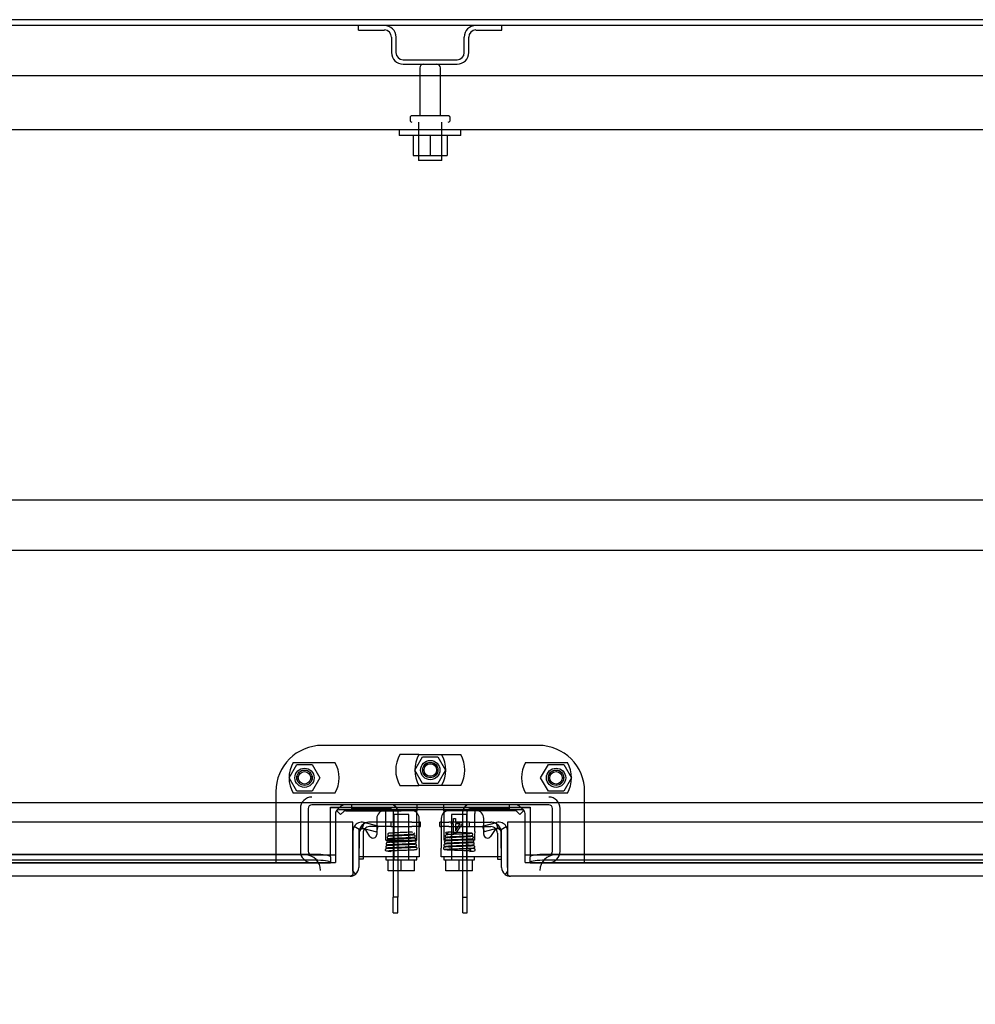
# Model space of a CAD drawing. Header units: inches. Extents: x 1 to 359, y -2 to 239.
# Tile 33 of 46: x 92 to 108, y 205 to 221. Entities that reach past the tile are written whole.
import ezdxf
from ezdxf.enums import TextEntityAlignment as Align
from ezdxf.lldxf.tags import DXFTag

# ---------------------------------------------------------------- set-up
doc = ezdxf.new("R2010")
doc.units = ezdxf.units.IN
doc.header["$MEASUREMENT"] = 0
for name, color, linetype in [('COM40153-2', 7, 'Continuous'), ('COM42667', 7, 'Continuous'), ('COM42780', 7, 'Continuous'), ('COM43132', 7, 'Continuous'), ('COM50780', 7, 'Continuous'), ('COM52167-9', 7, 'Continuous'), ('COM52168-9', 7, 'Continuous'), ('COM55738-22', 7, 'Continuous'), ('COM70098', 7, 'Continuous'), ('COM70110-1', 7, 'Continuous'), ('COM70217', 7, 'Continuous'), ('COM70220', 7, 'Continuous'), ('COM70739-1', 7, 'Continuous'), ('COM71188-1', 7, 'Continuous'), ('COM71190-1', 7, 'Continuous'), ('Default', 7, 'Continuous'), ('GSK86006', 7, 'Continuous'), ('NTS166105', 7, 'Continuous'), ('NTS86070', 7, 'Continuous'), ('SCC180005', 7, 'Continuous'), ('SCC19011', 7, 'Continuous'), ('SPR20265', 7, 'Continuous'), ('STD26089', 7, 'Continuous'), ('WAF25035', 7, 'Continuous'), ('WAF25059', 7, 'Continuous')]:
    doc.layers.add(name, color=color, linetype=linetype)
doc.styles.add('SEACAD_Times_New_Roman', font='times.ttf')
tags = doc.linetypes.add('HIDDEN2', pattern=[0.1875, 0.125, -0.0625]).pattern_tags.tags
tags[6:7] = [DXFTag(74, 4), DXFTag(75, 0), DXFTag(340, '0'), DXFTag(46, 0.0), DXFTag(50, 0.0), DXFTag(44, 0.0), DXFTag(45, 0.0)]
tags[4:5] = [DXFTag(74, 4), DXFTag(75, 0), DXFTag(340, '0'), DXFTag(46, 0.0), DXFTag(50, 0.0), DXFTag(44, 0.0), DXFTag(45, 0.0)]
doc.dimstyles.new('HAMMOND_(STH_-_300x200)', dxfattribs={"dimtxt": 1.5, "dimasz": 1.875, "dimexe": 0.75, "dimexo": 0.75, "dimgap": 0.375, "dimtad": 0, "dimtih": 1, "dimtoh": 1, "dimzin": 0, "dimdsep": 46, "dimtxsty": 'SEACAD_Times_New_Roman', "dimblk1": '_SE_FILLED', "dimblk2": '_SE_FILLED', "dimsah": 1, "dimcen": 0.75, "dimadec": 0, "dimazin": 0, "dimtfac": 0.8, "dimtofl": 0, "dimtmove": 0, "dimatfit": 3, "dimfxl": 0, "dimtolj": 1, "dimtzin": 0, "dimarcsym": 0})

# ---------------------------------------------------------------- blocks, each defined once
blk = doc.blocks.new('SE')
at = {"layer": 'COM40153-2', "color": 7, "linetype": 'Continuous'}
for p, q in [((98.166, 207.975), (98.05, 207.975)), ((98.875, 207.975), (98.852, 207.975)), ((98.852, 207.905), (98.875, 207.905)), ((98.875, 207.905), (98.875, 207.975)), ((99.188, 207.905), (99.188, 207.975)), ((99.211, 207.975), (99.188, 207.975)), ((99.188, 207.905), (99.211, 207.905)), ((99.898, 207.975), (100.013, 207.975)), ((97.945, 207.375), (97.875, 207.375)), ((97.945, 207.412), (97.945, 207.375)), ((100.118, 207.412), (100.118, 207.375)), ((100.118, 207.375), (100.188, 207.375))]:
    blk.add_line(p, q, dxfattribs=at)
at = {"layer": 'COM40153-2', "color": 7, "linetype": 'HIDDEN2'}
for p, q in [((98.398, 207.905), (98.05, 207.905)), ((98.398, 207.975), (98.166, 207.975)), ((98.398, 207.905), (98.398, 207.975)), ((98.732, 207.975), (98.398, 207.975)), ((98.398, 207.905), (98.732, 207.905)), ((98.732, 207.975), (98.846, 207.975)), ((98.846, 207.905), (98.732, 207.905)), ((98.852, 207.975), (98.846, 207.975)), ((98.846, 207.905), (98.852, 207.905)), ((99.217, 207.975), (99.211, 207.975)), ((99.211, 207.905), (99.217, 207.905)), ((99.217, 207.975), (99.33, 207.975)), ((99.33, 207.905), (99.217, 207.905)), ((99.665, 207.975), (99.33, 207.975)), ((99.33, 207.905), (99.665, 207.905)), ((99.665, 207.975), (99.898, 207.975)), ((99.665, 207.905), (99.665, 207.975)), ((99.665, 207.905), (100.013, 207.905)), ((97.945, 207.8), (97.945, 207.412)), ((100.118, 207.8), (100.118, 207.412))]:
    blk.add_line(p, q, dxfattribs=at)
at = {"layer": 'COM40153-2', "color": 7, "linetype": 'Continuous'}
for centre, radius, start, end in [((98.05, 207.8), 0.175, 159.2722, 180), ((98.05, 207.8), 0.105, 138.9384, 142.1709), ((98.05, 207.8), 0.175, 90, 111.2486), ((100.013, 207.8), 0.175, 68.7514, 90), ((100.013, 207.8), 0.105, 37.7103, 41.0616), ((100.013, 207.8), 0.175, 0, 20.2945)]:
    blk.add_arc(centre, radius, start, end, dxfattribs=at)
at = {"layer": 'COM40153-2', "color": 7, "linetype": 'HIDDEN2'}
for centre, radius, start, end in [((98.05, 207.8), 0.175, 111.2486, 159.2722), ((98.05, 207.8), 0.105, 142.1709, 180), ((98.05, 207.8), 0.105, 90, 138.9384), ((100.013, 207.8), 0.105, 41.0616, 90), ((100.013, 207.8), 0.175, 20.2945, 68.7514), ((100.013, 207.8), 0.105, 0, 37.7103)]:
    blk.add_arc(centre, radius, start, end, dxfattribs=at)
at = {"layer": 'COM42667', "color": 7, "linetype": 'Continuous'}
for p, q in [((98.166, 208.037), (98.166, 207.915)), ((98.852, 207.555), (98.852, 208.037)), ((99.211, 208.037), (99.211, 207.555)), ((99.408, 208.037), (99.439, 208.037)), ((99.408, 207.977), (99.408, 208.037)), ((99.439, 208.037), (99.439, 207.977)), ((99.898, 207.916), (99.898, 208.037)), ((98.055, 207.745), (97.992, 207.843)), ((98.166, 207.84), (98.166, 207.778)), ((99.375, 207.949), (99.375, 207.977)), ((99.375, 207.977), (99.408, 207.977)), ((99.408, 207.949), (99.375, 207.949)), ((99.408, 207.787), (99.408, 207.949)), ((99.548, 207.949), (99.433, 207.787)), ((99.439, 207.977), (99.548, 207.977)), ((99.439, 207.837), (99.518, 207.949)), ((99.518, 207.949), (99.439, 207.949)), ((99.439, 207.949), (99.439, 207.837)), ((99.548, 207.977), (99.548, 207.949)), ((99.898, 207.778), (99.898, 207.839)), ((100.071, 207.843), (100.008, 207.745)), ((97.882, 207.81), (97.882, 207.555)), ((99.433, 207.787), (99.408, 207.787)), ((100.181, 207.555), (100.181, 207.81)), ((97.882, 207.412), (97.882, 207.555)), ((98.852, 207.555), (98.852, 207.412)), ((99.211, 207.412), (99.211, 207.555)), ((100.181, 207.555), (100.181, 207.412)), ((98.852, 207.412), (97.882, 207.412)), ((100.181, 207.412), (99.211, 207.412))]:
    blk.add_line(p, q, dxfattribs=at)
at = {"layer": 'COM42667', "color": 7, "linetype": 'HIDDEN2'}
for p, q in [((98.166, 207.915), (98.166, 207.84)), ((99.898, 207.839), (99.898, 207.916))]:
    blk.add_line(p, q, dxfattribs=at)
at = {"layer": 'COM42667', "color": 7, "linetype": 'Continuous'}
for centre, radius, start, end in [((98.291, 208.037), 0.125, 90, 180), ((98.727, 208.037), 0.125, 0, 90), ((99.336, 208.037), 0.125, 90, 180), ((99.773, 208.037), 0.125, 0, 90), ((97.942, 207.81), 0.06, 32.8455, 180), ((100.121, 207.81), 0.06, 0, 147.1545), ((98.106, 207.778), 0.06, 212.8455, 0), ((99.958, 207.778), 0.06, 180, 327.1545)]:
    blk.add_arc(centre, radius, start, end, dxfattribs=at)
at = {"layer": 'COM42780', "color": 7, "linetype": 'HIDDEN2'}
for p, q in [((97.513, 208.165), (97.563, 208.215)), ((97.513, 208.165), (97.515, 208.163)), ((98.813, 208.257), (98.813, 208.177)), ((99.25, 208.177), (99.25, 208.257)), ((100.55, 208.165), (100.5, 208.215)), ((100.55, 208.165), (100.548, 208.163)), ((98.813, 208.115), (98.813, 208.128)), ((98.813, 207.826), (98.813, 208.115)), ((99.25, 208.128), (99.25, 208.115)), ((99.25, 208.115), (99.25, 207.826)), ((98.313, 207.772), (98.313, 207.826)), ((98.313, 207.685), (98.313, 207.772)), ((98.313, 207.685), (98.813, 207.685)), ((98.813, 207.685), (98.813, 207.826)), ((99.25, 207.826), (99.25, 207.685)), ((99.75, 207.685), (99.25, 207.685)), ((99.751, 207.826), (99.75, 207.772)), ((99.75, 207.772), (99.75, 207.685))]:
    blk.add_line(p, q, dxfattribs=at)
at = {"layer": 'COM42780', "color": 7, "linetype": 'Continuous'}
for p, q in [((97.515, 208.163), (97.58, 208.098)), ((97.665, 208.162), (98.563, 208.162)), ((98.813, 208.162), (98.563, 208.162)), ((98.813, 208.177), (98.813, 208.162)), ((98.813, 208.128), (98.813, 208.162)), ((99.25, 208.162), (99.25, 208.177)), ((99.25, 208.162), (99.25, 208.128)), ((99.5, 208.162), (99.25, 208.162)), ((100.399, 208.162), (99.5, 208.162)), ((100.548, 208.163), (100.483, 208.098)), ((97.58, 208.098), (97.631, 208.148)), ((100.483, 208.098), (100.433, 208.148))]:
    blk.add_line(p, q, dxfattribs=at)
at = {"layer": 'COM42780', "color": 7, "linetype": 'HIDDEN2'}
for centre, start, end in [((97.665, 208.114), 90, 135), ((100.399, 208.114), 45, 90)]:
    blk.add_arc(centre, 0.143, start, end, dxfattribs=at)
at = {"layer": 'COM42780', "color": 7, "linetype": 'Continuous'}
for centre, start, end in [((97.665, 208.114), 90, 135), ((100.399, 208.114), 45, 90)]:
    blk.add_arc(centre, 0.048, start, end, dxfattribs=at)
at = {"layer": 'COM42780', "color": 7, "linetype": 'HIDDEN2'}
for centre, start_param, end_param in [((98.063, 207.157), -1.524085, -1.503851), ((100, 207.157), 1.503851, 1.524085)]:
    blk.add_ellipse(centre, major_axis=(0, 14.322), ratio=0.017455, start_param=start_param, end_param=end_param, dxfattribs=at)
for points, knots in [([(98.312, 208.115), (98.312, 208.121), (98.312, 208.128), (98.312, 208.139), (98.311, 208.144), (98.31, 208.153), (98.31, 208.157), (98.307, 208.161), (98.306, 208.162), (98.304, 208.162)], [0, 0, 0, 0, 0.25, 0.25, 0.5, 0.5, 0.75, 0.75, 1, 1, 1, 1]), ([(99.759, 208.162), (99.757, 208.162), (99.756, 208.161), (99.754, 208.158), (99.754, 208.156), (99.753, 208.153), (99.753, 208.151), (99.752, 208.144), (99.751, 208.139), (99.751, 208.128), (99.751, 208.121), (99.751, 208.115)], [0, 0, 0, 0, 0.25, 0.25, 0.375, 0.375, 0.5, 0.5, 0.75, 0.75, 1, 1, 1, 1])]:
    blk.add_open_spline(points, degree=3, knots=knots, dxfattribs=at)
at = {"layer": 'COM43132', "color": 7, "linetype": 'HIDDEN2'}
for p, q in [((120.905, 220.068), (77.155, 220.068)), ((120.845, 219.193), (77.215, 219.193))]:
    blk.add_line(p, q, dxfattribs=at)
at = {"layer": 'COM50780', "color": 7, "linetype": 'HIDDEN2'}
for p, q in [((97.755, 208.257), (97.755, 208.185)), ((98.397, 208.185), (97.755, 208.185)), ((98.433, 208.149), (98.433, 207.186)), ((98.505, 208.149), (98.505, 207.186)), ((99.559, 207.186), (99.559, 208.149)), ((99.631, 207.186), (99.631, 208.149)), ((100.309, 208.185), (99.667, 208.185)), ((100.309, 208.257), (100.309, 208.185))]:
    blk.add_line(p, q, dxfattribs=at)
at = {"layer": 'COM50780', "color": 7, "linetype": 'Continuous'}
for p, q in [((98.433, 207.186), (98.433, 206.761)), ((98.505, 207.186), (98.505, 206.761)), ((99.559, 206.761), (99.559, 207.186)), ((99.631, 206.761), (99.631, 207.186)), ((98.433, 206.507), (98.433, 206.761)), ((98.505, 206.761), (98.433, 206.761)), ((98.505, 206.507), (98.505, 206.761)), ((99.559, 206.761), (99.631, 206.761)), ((99.559, 206.507), (99.559, 206.761)), ((99.631, 206.507), (99.631, 206.761)), ((98.433, 206.507), (98.505, 206.507)), ((99.559, 206.507), (99.631, 206.507))]:
    blk.add_line(p, q, dxfattribs=at)
at = {"layer": 'COM50780', "color": 7, "linetype": 'HIDDEN2'}
for centre, radius, start, end in [((98.397, 208.149), 0.108, 0, 90), ((98.397, 208.149), 0.036, 0, 90), ((99.667, 208.149), 0.108, 90, 180), ((99.667, 208.149), 0.036, 90, 180)]:
    blk.add_arc(centre, radius, start, end, dxfattribs=at)
at = {"layer": 'COM52167-9', "color": 7, "linetype": 'Continuous'}
for p, q in [((99.878, 207.91), (100.103, 207.971)), ((99.878, 207.91), (99.903, 207.819)), ((100.127, 207.879), (99.903, 207.819)), ((100.127, 207.879), (100.103, 207.971)), ((100.181, 207.857), (100.262, 207.906)), ((100.188, 207.243), (100.188, 207.832)), ((122.093, 207.975), (100.283, 207.975)), ((100.283, 207.975), (100.283, 207.243)), ((100.283, 207.243), (100.283, 207.832)), ((100.283, 207.243), (100.283, 207.243)), ((100.283, 207.243), (100.283, 207.181)), ((100.283, 207.243), (100.283, 207.13)), ((100.283, 207.181), (100.244, 207.13)), ((100.33, 207.1), (100.33, 207.1)), ((100.33, 207.1), (100.33, 207.1)), ((100.331, 207.1), (100.33, 207.1)), ((122.045, 207.1), (100.331, 207.1))]:
    blk.add_line(p, q, dxfattribs=at)
for centre, radius, start, end in [((100.14, 207.832), 0.143, 30.9129, 105), ((100.14, 207.832), 0.048, 30.9129, 105), ((100.14, 207.832), 0.048, 0, 30.9129), ((100.14, 207.832), 0.143, 0, 30.9129), ((100.331, 207.243), 0.143, 180, 232.4964), ((100.331, 207.243), 0.143, 232.4964, 269.8439), ((100.331, 207.243), 0.143, 269.9238, 270)]:
    blk.add_arc(centre, radius, start, end, dxfattribs=at)
blk.add_open_spline([(100.283, 207.13), (100.291, 207.12), (100.299, 207.113), (100.311, 207.105), (100.315, 207.104), (100.322, 207.101), (100.326, 207.1), (100.33, 207.1)], degree=3, knots=[0, 0, 0, 0, 0.5, 0.5, 0.75, 0.75, 1, 1, 1, 1], dxfattribs=at)
at = {"layer": 'COM52168-9', "color": 7, "linetype": 'Continuous'}
for p, q in [((97.78, 207.975), (75.97, 207.975)), ((97.78, 207.243), (97.78, 207.975)), ((97.78, 207.832), (97.78, 207.243)), ((97.882, 207.857), (97.8, 207.906)), ((97.875, 207.832), (97.875, 207.243)), ((97.936, 207.879), (97.96, 207.971)), ((97.936, 207.879), (98.16, 207.819)), ((98.184, 207.91), (97.96, 207.971)), ((98.184, 207.91), (98.16, 207.819)), ((97.78, 207.243), (97.78, 207.243)), ((97.78, 207.181), (97.78, 207.243)), ((97.78, 207.243), (97.78, 207.13)), ((97.732, 207.1), (76.018, 207.1)), ((97.732, 207.1), (97.733, 207.1)), ((97.732, 207.1), (97.732, 207.1)), ((97.78, 207.181), (97.819, 207.13))]:
    blk.add_line(p, q, dxfattribs=at)
for centre, radius, start, end in [((97.923, 207.832), 0.143, 149.0871, 180), ((97.923, 207.832), 0.143, 75, 149.0871), ((97.923, 207.832), 0.048, 149.0871, 180), ((97.923, 207.832), 0.048, 75, 149.0871), ((97.732, 207.243), 0.143, 307.5036, 0), ((97.732, 207.243), 0.143, 270, 270.0762), ((97.732, 207.243), 0.143, 270.1561, 307.5036)]:
    blk.add_arc(centre, radius, start, end, dxfattribs=at)
blk.add_open_spline([(97.78, 207.13), (97.772, 207.12), (97.764, 207.113), (97.752, 207.105), (97.748, 207.104), (97.74, 207.101), (97.736, 207.1), (97.732, 207.1)], degree=3, knots=[0, 0, 0, 0, 0.5, 0.5, 0.75, 0.75, 1, 1, 1, 1], dxfattribs=at)
at = {"layer": 'COM55738-22', "color": 7, "linetype": 'HIDDEN2'}
for p, q in [((97.867, 220.808), (97.867, 220.88)), ((97.867, 220.808), (98.289, 220.808)), ((99.77, 220.808), (100.192, 220.808)), ((100.192, 220.808), (100.192, 220.88)), ((98.404, 220.693), (98.404, 220.443)), ((98.476, 220.693), (98.476, 220.443)), ((99.582, 220.443), (99.582, 220.693)), ((99.654, 220.443), (99.654, 220.693)), ((98.592, 220.327), (99.467, 220.327)), ((98.592, 220.255), (99.467, 220.255))]:
    blk.add_line(p, q, dxfattribs=at)
for centre, radius, start, end in [((98.289, 220.693), 0.188, 0, 90), ((98.289, 220.693), 0.116, 0, 90), ((99.77, 220.693), 0.188, 90, 180), ((99.77, 220.693), 0.116, 90, 180), ((98.592, 220.443), 0.187, 180, 270), ((98.592, 220.443), 0.116, 180, 270), ((99.467, 220.443), 0.116, 270, 0), ((99.467, 220.443), 0.188, 270, 0)]:
    blk.add_arc(centre, radius, start, end, dxfattribs=at)
at = {"layer": 'COM70098', "color": 7, "linetype": 'HIDDEN2'}
for p, q in [((100.782, 209.219), (97.282, 209.219)), ((96.532, 208.469), (96.532, 207.32)), ((101.532, 207.32), (101.532, 208.469)), ((97.495, 207.975), (97.495, 207.32)), ((100.569, 207.32), (100.569, 207.975)), ((96.532, 207.32), (97.495, 207.32)), ((100.569, 207.32), (101.532, 207.32))]:
    blk.add_line(p, q, dxfattribs=at)
at = {"layer": 'COM70098', "color": 7, "linetype": 'Continuous'}
for p, q in [((100.509, 208.177), (97.555, 208.177)), ((97.495, 208.117), (97.495, 207.975)), ((100.569, 207.975), (100.569, 208.117))]:
    blk.add_line(p, q, dxfattribs=at)
at = {"layer": 'COM70098', "color": 7, "linetype": 'HIDDEN2'}
for centre in [(99.032, 208.82), (96.995, 208.695), (101.069, 208.695)]:
    blk.add_circle(centre, 0.156, dxfattribs=at)
for centre, start, end in [((97.282, 208.469), 90, 180), ((100.782, 208.469), 0, 90)]:
    blk.add_arc(centre, 0.75, start, end, dxfattribs=at)
at = {"layer": 'COM70098', "color": 7, "linetype": 'Continuous'}
for centre, start, end in [((97.555, 208.117), 90, 180), ((100.509, 208.117), 0, 90)]:
    blk.add_arc(centre, 0.06, start, end, dxfattribs=at)
at = {"layer": 'COM70110-1', "color": 7, "linetype": 'Continuous'}
for p, q in [((122.968, 220.88), (75.095, 220.88)), ((122.968, 208.287), (75.095, 208.287)), ((97.415, 207.975), (97.415, 208.219)), ((97.415, 208.219), (100.649, 208.219)), ((100.649, 208.219), (100.649, 207.975))]:
    blk.add_line(p, q, dxfattribs=at)
at = {"layer": 'COM70110-1', "color": 7, "linetype": 'HIDDEN2'}
for p, q in [((97.415, 207.461), (97.415, 207.975)), ((100.649, 207.975), (100.649, 207.461)), ((97.165, 207.454), (76.625, 207.454)), ((97.165, 207.361), (76.625, 207.361)), ((97.414, 207.414), (97.414, 207.414)), ((97.415, 207.414), (97.415, 207.461)), ((97.415, 207.414), (97.415, 207.318)), ((100.649, 207.461), (100.649, 207.414)), ((100.649, 207.318), (100.649, 207.414)), ((100.649, 207.414), (100.649, 207.414)), ((121.438, 207.454), (100.899, 207.454)), ((121.438, 207.361), (100.899, 207.361)), ((76.375, 207.318), (97.415, 207.318)), ((97.415, 207.318), (97.414, 207.32)), ((97.415, 207.318), (97.415, 207.318)), ((100.649, 207.32), (100.649, 207.318)), ((100.649, 207.318), (100.649, 207.318)), ((100.649, 207.318), (121.688, 207.318))]:
    blk.add_line(p, q, dxfattribs=at)
for centre, major_axis, start_param, end_param in [((97.165, 207.411), (0.25, 0), 0.070105, 1.570796), ((97.165, 207.317), (0.25, 0), 0.070105, 1.570796), ((100.899, 207.411), (-0.25, 0), 4.712389, 6.21308), ((100.899, 207.317), (0.25, 0), 1.570796, 3.071487)]:
    blk.add_ellipse(centre, major_axis=major_axis, ratio=0.173648, start_param=start_param, end_param=end_param, dxfattribs=at)
at = {"layer": 'COM70217', "color": 7, "linetype": 'HIDDEN2'}
for p, q in [((79.156, 213.195), (118.906, 213.195)), ((79.156, 212.382), (118.906, 212.382))]:
    blk.add_line(p, q, dxfattribs=at)
at = {"layer": 'COM70220', "color": 7, "linetype": 'HIDDEN2'}
for p, q in [((96.755, 207.445), (76.577, 207.445)), ((97.005, 207.445), (96.755, 207.445)), ((101.308, 207.445), (101.058, 207.445)), ((121.486, 207.445), (101.308, 207.445))]:
    blk.add_line(p, q, dxfattribs=at)
for centre, start, end in [((97.005, 207.195), 0, 90), ((101.058, 207.195), 90, 180)]:
    blk.add_arc(centre, 0.25, start, end, dxfattribs=at)
at = {"layer": 'COM70739-1', "color": 7, "linetype": 'HIDDEN2'}
for p, q in [((96.928, 208.197), (96.928, 207.505)), ((97.053, 208.197), (97.053, 207.505)), ((100.951, 208.257), (97.113, 208.257)), ((101.011, 207.505), (101.011, 208.197)), ((101.136, 207.505), (101.136, 208.197)), ((97.113, 207.445), (97.495, 207.445)), ((100.569, 207.445), (100.951, 207.445))]:
    blk.add_line(p, q, dxfattribs=at)
for centre, radius, start, end in [((97.113, 208.197), 0.185, 90, 180), ((100.951, 208.197), 0.185, 0, 90), ((97.113, 208.197), 0.06, 90, 180), ((100.951, 208.197), 0.06, 0, 90), ((97.113, 207.505), 0.185, 180, 270), ((97.113, 207.505), 0.06, 180, 270), ((100.951, 207.505), 0.06, 270, 0), ((100.951, 207.505), 0.185, 270, 0)]:
    blk.add_arc(centre, radius, start, end, dxfattribs=at)
at = {"layer": 'COM71188-1', "color": 7, "linetype": 'Continuous'}
blk.add_line((122.92, 220.975), (75.143, 220.975), dxfattribs=at)
at = {"layer": 'COM71190-1', "color": 7, "linetype": 'HIDDEN2'}
for p, q in [((97.415, 208.212), (100.649, 208.212)), ((76.375, 207.32), (96.532, 207.32)), ((101.532, 207.32), (121.688, 207.32))]:
    blk.add_line(p, q, dxfattribs=at)
at = {"layer": 'GSK86006', "color": 7, "linetype": 'HIDDEN2'}
for centre in [(96.995, 208.695), (99.032, 208.82), (101.069, 208.695)]:
    blk.add_circle(centre, 0.125, dxfattribs=at)
at = {"layer": 'NTS166105', "color": 7, "linetype": 'HIDDEN2'}
for p, q in [((98.753, 219.097), (98.753, 218.777)), ((99.032, 219.097), (99.032, 218.777)), ((99.303, 219.097), (99.303, 218.777)), ((98.753, 218.777), (99.032, 218.777)), ((99.032, 218.777), (99.303, 218.777))]:
    blk.add_line(p, q, dxfattribs=at)
at = {"layer": 'NTS86070', "color": 7, "linetype": 'HIDDEN2'}
for p, q in [((98.849, 209.07), (98.539, 209.07)), ((98.849, 209.07), (99.525, 209.07)), ((96.812, 208.945), (97.488, 208.945)), ((100.576, 208.945), (101.252, 208.945)), ((98.539, 208.57), (98.849, 208.57)), ((99.525, 208.57), (98.849, 208.57)), ((97.488, 208.445), (96.812, 208.445)), ((101.252, 208.445), (100.576, 208.445))]:
    blk.add_line(p, q, dxfattribs=at)
for centre in [(96.995, 208.695), (99.032, 208.82), (101.069, 208.695)]:
    blk.add_circle(centre, 0.101, dxfattribs=at)
for centre, start, end in [((98.972, 208.82), 150, 210), ((99.282, 208.82), 150, 210), ((98.782, 208.82), 330, 30), ((99.092, 208.82), 330, 30), ((97.245, 208.695), 150, 210), ((97.055, 208.695), 330, 30), ((101.009, 208.695), 150, 210), ((100.819, 208.695), 330, 30)]:
    blk.add_arc(centre, 0.5, start, end, dxfattribs=at)
at = {"layer": 'SCC180005', "color": 7, "linetype": 'HIDDEN2'}
for p, q in [((98.782, 208.82), (98.907, 209.036)), ((98.907, 209.036), (99.156, 209.036)), ((99.156, 209.036), (99.281, 208.82)), ((96.745, 208.695), (96.87, 208.911)), ((96.87, 208.911), (97.119, 208.911)), ((97.119, 208.911), (97.244, 208.695)), ((98.907, 208.604), (98.782, 208.82)), ((99.281, 208.82), (99.156, 208.604)), ((100.819, 208.695), (100.944, 208.911)), ((100.944, 208.911), (101.193, 208.911)), ((101.193, 208.911), (101.318, 208.695)), ((96.87, 208.479), (96.745, 208.695)), ((97.244, 208.695), (97.119, 208.479)), ((100.944, 208.479), (100.819, 208.695)), ((101.318, 208.695), (101.193, 208.479)), ((97.119, 208.479), (96.87, 208.479)), ((99.156, 208.604), (98.907, 208.604)), ((101.193, 208.479), (100.944, 208.479))]:
    blk.add_line(p, q, dxfattribs=at)
for centre in [(96.995, 208.695), (99.032, 208.82), (101.069, 208.695)]:
    blk.add_circle(centre, 0.123, dxfattribs=at)
at = {"layer": 'SCC19011', "color": 7, "linetype": 'HIDDEN2'}
for p, q in [((98.685, 208.099), (98.441, 208.099)), ((98.441, 208.099), (98.441, 207.367)), ((98.685, 207.367), (98.685, 208.099)), ((99.622, 208.099), (99.378, 208.099)), ((99.378, 208.099), (99.378, 207.367)), ((99.622, 207.367), (99.622, 208.099))]:
    blk.add_line(p, q, dxfattribs=at)
at = {"layer": 'SCC19011', "color": 7, "linetype": 'Continuous'}
for p, q in [((98.348, 207.186), (98.348, 207.367)), ((98.563, 207.186), (98.563, 207.367)), ((98.778, 207.186), (98.778, 207.367)), ((99.285, 207.186), (99.285, 207.367)), ((99.5, 207.186), (99.5, 207.367)), ((99.715, 207.186), (99.715, 207.367)), ((98.563, 207.186), (98.348, 207.186)), ((98.778, 207.186), (98.563, 207.186)), ((99.5, 207.186), (99.285, 207.186)), ((99.715, 207.186), (99.5, 207.186))]:
    blk.add_line(p, q, dxfattribs=at)
at = {"layer": 'SPR20265', "color": 7, "linetype": 'HIDDEN2'}
blk.add_circle((99.3, 207.802), 0.0175, dxfattribs=at)
for start_param, end_param in [(0, 1.307844), (6.252305, 6.283185)]:
    blk.add_ellipse((98.39, 207.521), major_axis=(0, -0.0175), ratio=0.707107, start_param=start_param, end_param=end_param, dxfattribs=at)
blk.add_ellipse((99.673, 207.521), major_axis=(0, -0.0175), ratio=0.707107, dxfattribs=at)
for points, knots in [([(98.775, 207.718), (98.771, 207.717), (98.762, 207.716), (98.726, 207.714), (98.681, 207.711), (98.631, 207.709), (98.581, 207.707), (98.521, 207.705), (98.458, 207.703), (98.402, 207.7), (98.366, 207.698), (98.347, 207.696), (98.337, 207.694), (98.33, 207.689), (98.326, 207.681), (98.326, 207.675), (98.328, 207.668), (98.333, 207.663), (98.338, 207.659), (98.352, 207.657), (98.379, 207.655), (98.411, 207.653), (98.428, 207.652), (98.433, 207.652)], [0, 0, 0, 0, 0.0490682, 0.0953154, 0.1387121, 0.1792087, 0.2168049, 0.2514632, 0.3115926, 0.3613493, 0.4052741, 0.4439107, 0.4609651, 0.4763549, 0.4836655, 0.4900235, 0.4991561, 0.5055784, 0.5160925, 0.5515821, 0.6060345, 0.6399595, 0.6526055, 0.6526055, 0.6526055, 0.6526055]), ([(98.353, 207.745), (98.35, 207.745), (98.344, 207.744), (98.337, 207.738), (98.334, 207.731), (98.333, 207.724), (98.336, 207.717), (98.34, 207.712), (98.346, 207.709), (98.349, 207.709), (98.351, 207.709)], [0, 0, 0, 0, 0.159811, 0.317961, 0.462729, 0.589122, 0.709493, 0.821101, 0.918775, 1, 1, 1, 1]), ([(98.359, 207.794), (98.358, 207.794), (98.357, 207.794), (98.354, 207.793), (98.351, 207.792), (98.349, 207.791), (98.346, 207.788), (98.344, 207.786), (98.343, 207.783), (98.342, 207.778), (98.343, 207.772), (98.347, 207.765), (98.355, 207.759), (98.361, 207.758), (98.365, 207.757)], [0, 0, 0, 0, 0.03766, 0.074985, 0.113343, 0.153894, 0.197472, 0.244568, 0.295414, 0.35009, 0.473116, 0.626338, 0.805115, 1, 1, 1, 1]), ([(98.76, 207.766), (98.76, 207.767), (98.752, 207.765), (98.727, 207.764), (98.689, 207.762), (98.647, 207.76), (98.595, 207.758), (98.534, 207.756), (98.47, 207.753), (98.41, 207.751), (98.363, 207.748), (98.354, 207.746), (98.35, 207.745)], [0.5167336, 0.5167336, 0.5167336, 0.5167336, 0.5459758, 0.6016035, 0.6360091, 0.6747568, 0.7178923, 0.7654086, 0.8173599, 0.8737582, 0.9346305, 1, 1, 1, 1]), ([(98.353, 207.71), (98.356, 207.711), (98.361, 207.712), (98.39, 207.714), (98.429, 207.716), (98.474, 207.718), (98.521, 207.72), (98.578, 207.722), (98.64, 207.725), (98.698, 207.727), (98.737, 207.729), (98.761, 207.732), (98.779, 207.734), (98.789, 207.749), (98.788, 207.758), (98.783, 207.765), (98.776, 207.769), (98.765, 207.771), (98.744, 207.773), (98.713, 207.775), (98.693, 207.776), (98.682, 207.777)], [0, 0, 0, 0, 0.0497746, 0.0966169, 0.1404852, 0.1814085, 0.2193717, 0.2543624, 0.3152012, 0.3653655, 0.4094761, 0.4482223, 0.484635, 0.5047106, 0.5190753, 0.526927, 0.5369029, 0.5688187, 0.6175608, 0.649088, 0.6785427, 0.6785427, 0.6785427, 0.6785427]), ([(98.354, 207.663), (98.355, 207.662), (98.361, 207.663), (98.382, 207.664), (98.417, 207.666), (98.456, 207.668), (98.507, 207.67), (98.569, 207.672), (98.637, 207.675), (98.702, 207.677), (98.746, 207.68), (98.77, 207.682), (98.775, 207.683), (98.778, 207.683)], [0.5387425, 0.5387425, 0.5387425, 0.5387425, 0.5624694, 0.6127646, 0.6449562, 0.6818122, 0.7232985, 0.7694114, 0.8201485, 0.8754433, 0.9353184, 0.9670902, 1, 1, 1, 1]), ([(98.742, 207.811), (98.741, 207.813), (98.735, 207.815), (98.715, 207.813), (98.676, 207.812), (98.617, 207.809), (98.554, 207.807), (98.498, 207.804), (98.452, 207.802), (98.41, 207.8), (98.375, 207.798), (98.357, 207.795), (98.356, 207.794), (98.356, 207.794)], [0.0900751, 0.0900751, 0.0900751, 0.0900751, 0.1311889, 0.2024612, 0.2819278, 0.3765527, 0.4921933, 0.5600215, 0.6344076, 0.7154739, 0.8033669, 0.8981337, 0.9583746, 0.9583746, 0.9583746, 0.9583746]), ([(98.36, 207.707), (98.367, 207.706), (98.39, 207.704), (98.422, 207.703), (98.436, 207.702)], [0.1068867, 0.1068867, 0.1068867, 0.1068867, 0.2188493, 0.2925497, 0.2925497, 0.2925497, 0.2925497]), ([(98.361, 207.758), (98.366, 207.757), (98.376, 207.756), (98.408, 207.754), (98.431, 207.752), (98.441, 207.752)], [0, 0, 0, 0, 0.0489843, 0.0951374, 0.1240677, 0.1240677, 0.1240677, 0.1240677]), ([(98.364, 207.76), (98.364, 207.76), (98.365, 207.761), (98.382, 207.763), (98.416, 207.765), (98.458, 207.768), (98.505, 207.77), (98.561, 207.772), (98.624, 207.774), (98.682, 207.777), (98.723, 207.779), (98.751, 207.782), (98.776, 207.791), (98.779, 207.799), (98.78, 207.804)], [0.0490683, 0.0490683, 0.0490683, 0.0490683, 0.0990796, 0.1918961, 0.2784432, 0.3585509, 0.432178, 0.4992835, 0.6130609, 0.7062239, 0.7838725, 0.8582405, 0.9191557, 1, 1, 1, 1]), ([(98.776, 207.721), (98.776, 207.721), (98.77, 207.722), (98.747, 207.724), (98.709, 207.726), (98.687, 207.727)], [0.1049658, 0.1049658, 0.1049658, 0.1049658, 0.1088544, 0.2222673, 0.3337969, 0.3337969, 0.3337969, 0.3337969]), ([(98.787, 207.67), (98.783, 207.671), (98.776, 207.672), (98.744, 207.674), (98.713, 207.676), (98.694, 207.677), (98.692, 207.677)], [0, 0, 0, 0, 0.0498307, 0.0967052, 0.1406077, 0.147525, 0.147525, 0.147525, 0.147525]), ([(98.774, 207.683), (98.777, 207.683), (98.783, 207.684), (98.791, 207.689), (98.795, 207.696), (98.796, 207.702), (98.795, 207.706), (98.794, 207.71), (98.792, 207.713), (98.79, 207.715), (98.787, 207.717), (98.784, 207.718), (98.781, 207.719), (98.779, 207.719), (98.778, 207.719)], [0, 0, 0, 0, 0.179696, 0.347726, 0.496425, 0.619744, 0.675627, 0.729219, 0.780424, 0.829098, 0.875163, 0.918716, 0.960114, 1, 1, 1, 1]), ([(99.285, 207.719), (99.284, 207.719), (99.283, 207.719), (99.28, 207.718), (99.277, 207.717), (99.275, 207.716), (99.272, 207.714), (99.27, 207.711), (99.269, 207.708), (99.268, 207.703), (99.268, 207.697), (99.272, 207.69), (99.28, 207.684), (99.286, 207.683), (99.289, 207.683)], [0, 0, 0, 0, 0.036353, 0.073764, 0.113325, 0.155834, 0.201742, 0.251197, 0.304133, 0.360387, 0.484485, 0.636448, 0.811563, 1, 1, 1, 1]), ([(99.7, 207.793), (99.695, 207.792), (99.685, 207.791), (99.649, 207.788), (99.605, 207.786), (99.557, 207.784), (99.509, 207.782), (99.453, 207.78), (99.393, 207.778), (99.343, 207.775), (99.309, 207.773), (99.293, 207.77), (99.284, 207.768), (99.278, 207.762), (99.275, 207.755), (99.275, 207.749), (99.277, 207.744), (99.279, 207.74), (99.282, 207.738), (99.288, 207.734), (99.3, 207.732), (99.328, 207.73), (99.358, 207.728), (99.374, 207.727), (99.377, 207.727)], [0, 0, 0, 0, 0.04903, 0.0952394, 0.1386004, 0.17906, 0.216617, 0.2512351, 0.311271, 0.3609646, 0.4048827, 0.4436137, 0.4603017, 0.4741327, 0.4802671, 0.4855273, 0.4934855, 0.4962417, 0.4996859, 0.5101885, 0.5466617, 0.6029834, 0.6377117, 0.647337, 0.647337, 0.647337, 0.647337]), ([(99.709, 207.691), (99.709, 207.692), (99.701, 207.69), (99.676, 207.689), (99.637, 207.687), (99.594, 207.685), (99.54, 207.683), (99.477, 207.681), (99.409, 207.679), (99.345, 207.676), (99.293, 207.673), (99.282, 207.671), (99.276, 207.67)], [0.5218121, 0.5218121, 0.5218121, 0.5218121, 0.5509365, 0.6048516, 0.6385262, 0.6766408, 0.7192394, 0.7663115, 0.8179121, 0.8740438, 0.9347354, 1, 1, 1, 1]), ([(99.279, 207.635), (99.283, 207.636), (99.29, 207.637), (99.323, 207.64), (99.365, 207.642), (99.414, 207.644), (99.464, 207.646), (99.524, 207.648), (99.59, 207.65), (99.649, 207.653), (99.689, 207.655), (99.712, 207.657), (99.729, 207.659), (99.738, 207.674), (99.737, 207.683), (99.732, 207.69), (99.725, 207.694), (99.714, 207.696), (99.69, 207.698), (99.657, 207.7), (99.636, 207.701), (99.626, 207.702)], [0, 0, 0, 0, 0.0497814, 0.0966259, 0.140493, 0.1814124, 0.2193747, 0.2543664, 0.3152188, 0.3654075, 0.4095706, 0.4484291, 0.4831793, 0.500515, 0.5129485, 0.520268, 0.5302822, 0.5632778, 0.6139998, 0.6463899, 0.6721971, 0.6721971, 0.6721971, 0.6721971]), ([(99.709, 207.744), (99.708, 207.743), (99.704, 207.742), (99.667, 207.739), (99.614, 207.736), (99.562, 207.734), (99.519, 207.733), (99.474, 207.731), (99.429, 207.729), (99.386, 207.727), (99.348, 207.726), (99.316, 207.724), (99.293, 207.722), (99.283, 207.72), (99.282, 207.719), (99.282, 207.719)], [0.0121765, 0.0121765, 0.0121765, 0.0121765, 0.1044236, 0.214418, 0.3300747, 0.3903404, 0.4520599, 0.5152587, 0.5799584, 0.6461321, 0.713819, 0.7830559, 0.8538041, 0.9261056, 0.9660085, 0.9660085, 0.9660085, 0.9660085]), ([(99.283, 207.804), (99.284, 207.799), (99.287, 207.791), (99.308, 207.783), (99.326, 207.78), (99.347, 207.779), (99.366, 207.778), (99.381, 207.777), (99.381, 207.777)], [0, 0, 0, 0, 0.0808412, 0.141754, 0.1830083, 0.2161575, 0.2938031, 0.2952871, 0.2952871, 0.2952871, 0.2952871]), ([(99.285, 207.683), (99.29, 207.682), (99.299, 207.681), (99.333, 207.679), (99.359, 207.677), (99.372, 207.677)], [0, 0, 0, 0, 0.0490573, 0.0952805, 0.1304896, 0.1304896, 0.1304896, 0.1304896]), ([(99.289, 207.685), (99.289, 207.685), (99.291, 207.687), (99.32, 207.689), (99.369, 207.692), (99.419, 207.694), (99.461, 207.695), (99.505, 207.697), (99.551, 207.699), (99.595, 207.7), (99.635, 207.702), (99.67, 207.704), (99.696, 207.706), (99.712, 207.708), (99.713, 207.709), (99.714, 207.71)], [0.039088, 0.039088, 0.039088, 0.039088, 0.1061352, 0.2175266, 0.3342475, 0.3948655, 0.4568263, 0.5201203, 0.5847208, 0.6506382, 0.7179012, 0.7864571, 0.8563175, 0.9275176, 0.9915475, 0.9915475, 0.9915475, 0.9915475]), ([(99.304, 207.738), (99.304, 207.737), (99.309, 207.738), (99.328, 207.739), (99.359, 207.741), (99.395, 207.743), (99.442, 207.745), (99.499, 207.747), (99.563, 207.749), (99.626, 207.752), (99.669, 207.754), (99.693, 207.756), (99.699, 207.757), (99.703, 207.758)], [0.5461357, 0.5461357, 0.5461357, 0.5461357, 0.5679041, 0.616244, 0.6475892, 0.6837147, 0.7245886, 0.7702102, 0.8205721, 0.8756116, 0.9353452, 0.9670888, 1, 1, 1, 1]), ([(99.705, 207.795), (99.702, 207.796), (99.688, 207.798), (99.654, 207.8), (99.611, 207.802), (99.565, 207.804), (99.509, 207.807), (99.446, 207.809), (99.388, 207.812), (99.348, 207.813), (99.328, 207.815), (99.323, 207.813), (99.321, 207.811)], [0.1018663, 0.1018663, 0.1018663, 0.1018663, 0.1966331, 0.2845261, 0.3655924, 0.4399785, 0.5078067, 0.6234473, 0.7180722, 0.7975388, 0.8688111, 0.9099249, 0.9099249, 0.9099249, 0.9099249]), ([(99.714, 207.745), (99.711, 207.745), (99.705, 207.747), (99.676, 207.749), (99.647, 207.751), (99.627, 207.752), (99.623, 207.752)], [0, 0, 0, 0, 0.0499394, 0.0968995, 0.1408698, 0.1537422, 0.1537422, 0.1537422, 0.1537422]), ([(99.698, 207.757), (99.704, 207.758), (99.71, 207.759), (99.718, 207.766), (99.721, 207.772), (99.721, 207.778), (99.72, 207.783), (99.718, 207.787), (99.715, 207.79), (99.712, 207.792), (99.708, 207.794), (99.705, 207.794), (99.704, 207.794)], [0, 0, 0, 0, 0.306204, 0.442937, 0.565203, 0.671636, 0.724965, 0.779543, 0.835119, 0.890984, 0.946216, 1, 1, 1, 1]), ([(99.712, 207.709), (99.713, 207.709), (99.716, 207.709), (99.72, 207.711), (99.723, 207.713), (99.727, 207.717), (99.73, 207.723), (99.73, 207.73), (99.727, 207.737), (99.722, 207.742), (99.716, 207.745), (99.713, 207.745), (99.711, 207.745)], [0, 0, 0, 0, 0.063728, 0.130533, 0.198895, 0.267172, 0.397362, 0.518273, 0.643035, 0.768012, 0.887736, 1, 1, 1, 1]), ([(98.8, 207.569), (98.795, 207.568), (98.785, 207.566), (98.732, 207.563), (98.667, 207.56), (98.597, 207.558), (98.532, 207.556), (98.461, 207.553), (98.394, 207.551), (98.342, 207.547), (98.324, 207.548), (98.306, 207.538), (98.302, 207.529), (98.302, 207.521), (98.317, 207.512), (98.35, 207.506), (98.374, 207.504), (98.39, 207.503)], [0, 0, 0, 0, 0.097208, 0.187297, 0.27007, 0.34551, 0.413492, 0.473951, 0.574504, 0.65979, 0.730517, 0.758347, 0.776594, 0.80387, 0.885366, 0.938929, 1, 1, 1, 1]), ([(98.332, 207.596), (98.328, 207.595), (98.322, 207.594), (98.315, 207.589), (98.311, 207.581), (98.31, 207.574), (98.312, 207.569), (98.315, 207.565), (98.317, 207.563), (98.32, 207.561), (98.323, 207.56), (98.325, 207.56), (98.327, 207.56), (98.328, 207.56)], [0, 0, 0, 0, 0.188415, 0.363228, 0.51473, 0.638547, 0.747394, 0.797104, 0.843325, 0.886161, 0.926011, 0.96361, 1, 1, 1, 1]), ([(98.336, 207.644), (98.334, 207.644), (98.332, 207.644), (98.328, 207.642), (98.324, 207.64), (98.321, 207.637), (98.32, 207.634), (98.318, 207.629), (98.318, 207.623), (98.321, 207.616), (98.326, 207.611), (98.333, 207.609), (98.336, 207.608), (98.339, 207.608)], [0, 0, 0, 0, 0.057064, 0.117028, 0.178564, 0.240253, 0.300887, 0.359706, 0.473677, 0.597633, 0.728878, 0.863282, 1, 1, 1, 1]), ([(98.783, 207.616), (98.783, 207.616), (98.775, 207.616), (98.75, 207.614), (98.711, 207.612), (98.667, 207.61), (98.612, 207.608), (98.546, 207.606), (98.474, 207.604), (98.406, 207.601), (98.349, 207.598), (98.335, 207.596), (98.328, 207.595)], [0.52679, 0.52679, 0.52679, 0.52679, 0.555387, 0.6077556, 0.6407727, 0.6783189, 0.7204347, 0.7671084, 0.8183955, 0.8742904, 0.9348238, 1, 1, 1, 1]), ([(98.33, 207.56), (98.335, 207.561), (98.344, 207.563), (98.381, 207.565), (98.428, 207.567), (98.48, 207.569), (98.533, 207.571), (98.596, 207.573), (98.665, 207.575), (98.725, 207.578), (98.766, 207.58), (98.789, 207.583), (98.804, 207.584), (98.813, 207.6), (98.811, 207.609), (98.806, 207.615), (98.8, 207.619), (98.787, 207.622), (98.761, 207.624), (98.725, 207.626), (98.704, 207.626), (98.695, 207.627)], [0, 0, 0, 0, 0.049774, 0.0966099, 0.1404677, 0.1813768, 0.2193332, 0.2543218, 0.3151799, 0.3653864, 0.4095971, 0.4485673, 0.4816844, 0.4963109, 0.506785, 0.5134204, 0.5233219, 0.5573207, 0.6101703, 0.6434918, 0.6659847, 0.6659847, 0.6659847, 0.6659847]), ([(98.331, 207.513), (98.331, 207.513), (98.331, 207.512), (98.342, 207.513), (98.371, 207.515), (98.411, 207.517), (98.468, 207.519), (98.542, 207.521), (98.627, 207.524), (98.696, 207.526), (98.744, 207.529), (98.774, 207.53), (98.796, 207.532), (98.801, 207.533), (98.803, 207.534)], [0.2417348, 0.2417348, 0.2417348, 0.2417348, 0.2420389, 0.3168536, 0.3700854, 0.4325055, 0.5041472, 0.5849197, 0.6748461, 0.7738028, 0.8269457, 0.8823798, 0.9400632, 1, 1, 1, 1]), ([(98.332, 207.558), (98.339, 207.557), (98.363, 207.555), (98.402, 207.553), (98.423, 207.552)], [0.1068153, 0.1068153, 0.1068153, 0.1068153, 0.2186525, 0.3166966, 0.3166966, 0.3166966, 0.3166966]), ([(98.783, 207.669), (98.782, 207.668), (98.779, 207.667), (98.744, 207.664), (98.69, 207.662), (98.636, 207.659), (98.591, 207.658), (98.544, 207.656), (98.496, 207.654), (98.45, 207.653), (98.408, 207.651), (98.374, 207.649), (98.348, 207.647), (98.335, 207.645), (98.334, 207.644), (98.334, 207.644)], [0.0224227, 0.0224227, 0.0224227, 0.0224227, 0.1045888, 0.214741, 0.3305392, 0.3908593, 0.452622, 0.5158488, 0.5805535, 0.6467098, 0.7143518, 0.7835125, 0.8541482, 0.9262995, 0.9764299, 0.9764299, 0.9764299, 0.9764299]), ([(98.335, 207.609), (98.34, 207.608), (98.347, 207.606), (98.382, 207.604), (98.412, 207.603), (98.427, 207.602)], [0, 0, 0, 0, 0.0491206, 0.0954042, 0.1368922, 0.1368922, 0.1368922, 0.1368922]), ([(98.339, 207.609), (98.339, 207.61), (98.343, 207.612), (98.377, 207.614), (98.431, 207.617), (98.484, 207.619), (98.529, 207.621), (98.577, 207.622), (98.624, 207.624), (98.67, 207.626), (98.712, 207.628), (98.747, 207.629), (98.773, 207.631), (98.787, 207.633), (98.788, 207.634), (98.788, 207.635)], [0.0275669, 0.0275669, 0.0275669, 0.0275669, 0.106334, 0.2178377, 0.3346027, 0.3952184, 0.4571613, 0.5204291, 0.5849937, 0.6508676, 0.7180836, 0.7865902, 0.8564027, 0.9275566, 0.9814581, 0.9814581, 0.9814581, 0.9814581]), ([(98.793, 207.572), (98.785, 207.573), (98.759, 207.574), (98.72, 207.576), (98.701, 207.577)], [0.1084128, 0.1084128, 0.1084128, 0.1084128, 0.2215365, 0.3089389, 0.3089389, 0.3089389, 0.3089389]), ([(98.786, 207.634), (98.788, 207.634), (98.79, 207.635), (98.794, 207.636), (98.798, 207.638), (98.801, 207.641), (98.802, 207.645), (98.804, 207.65), (98.804, 207.656), (98.801, 207.662), (98.796, 207.667), (98.79, 207.67), (98.786, 207.67), (98.784, 207.671)], [0, 0, 0, 0, 0.058448, 0.119991, 0.183216, 0.246619, 0.308903, 0.369213, 0.48528, 0.60971, 0.739485, 0.870031, 1, 1, 1, 1]), ([(98.8, 207.533), (98.803, 207.534), (98.809, 207.535), (98.816, 207.54), (98.819, 207.548), (98.819, 207.555), (98.817, 207.561), (98.813, 207.566), (98.807, 207.569), (98.804, 207.569), (98.802, 207.569)], [0, 0, 0, 0, 0.167201, 0.329893, 0.476988, 0.603506, 0.721843, 0.829916, 0.923204, 1, 1, 1, 1]), ([(99.261, 207.569), (99.26, 207.569), (99.257, 207.569), (99.253, 207.568), (99.25, 207.565), (99.247, 207.562), (99.245, 207.559), (99.244, 207.554), (99.244, 207.548), (99.247, 207.542), (99.252, 207.537), (99.258, 207.534), (99.261, 207.533), (99.263, 207.533)], [0, 0, 0, 0, 0.061046, 0.125273, 0.191172, 0.257138, 0.321758, 0.38405, 0.50258, 0.627092, 0.754222, 0.87904, 1, 1, 1, 1]), ([(99.725, 207.643), (99.721, 207.643), (99.713, 207.641), (99.677, 207.639), (99.632, 207.637), (99.581, 207.635), (99.528, 207.633), (99.465, 207.631), (99.398, 207.628), (99.338, 207.626), (99.297, 207.623), (99.275, 207.621), (99.257, 207.618), (99.25, 207.602), (99.253, 207.593), (99.258, 207.588), (99.264, 207.585), (99.278, 207.582), (99.305, 207.58), (99.339, 207.578), (99.357, 207.577), (99.363, 207.577)], [0, 0, 0, 0, 0.0491002, 0.0953804, 0.1388084, 0.1793382, 0.2169701, 0.251665, 0.3118803, 0.3616987, 0.4056489, 0.4442506, 0.4784458, 0.4943686, 0.5046312, 0.5111404, 0.5215102, 0.5559627, 0.6087538, 0.6419719, 0.6579906, 0.6579906, 0.6579906, 0.6579906]), ([(99.28, 207.671), (99.276, 207.67), (99.271, 207.669), (99.263, 207.663), (99.26, 207.656), (99.259, 207.649), (99.262, 207.643), (99.266, 207.638), (99.272, 207.635), (99.275, 207.634), (99.277, 207.634)], [0, 0, 0, 0, 0.174522, 0.341814, 0.49099, 0.617224, 0.732964, 0.83707, 0.926174, 1, 1, 1, 1]), ([(99.732, 207.594), (99.732, 207.593), (99.729, 207.592), (99.696, 207.589), (99.641, 207.587), (99.585, 207.585), (99.539, 207.583), (99.489, 207.581), (99.438, 207.58), (99.389, 207.578), (99.345, 207.576), (99.307, 207.574), (99.278, 207.573), (99.262, 207.571), (99.26, 207.57), (99.26, 207.569)], [0.0330952, 0.0330952, 0.0330952, 0.0330952, 0.1046647, 0.2148993, 0.3307832, 0.3911384, 0.4529315, 0.5161815, 0.5808947, 0.6470466, 0.7146675, 0.7837865, 0.8543575, 0.9264187, 0.9868627, 0.9868627, 0.9868627, 0.9868627]), ([(99.26, 207.534), (99.265, 207.533), (99.275, 207.531), (99.327, 207.528), (99.39, 207.526), (99.459, 207.523), (99.523, 207.521), (99.593, 207.519), (99.638, 207.517), (99.661, 207.516)], [0, 0, 0, 0, 0.0982414, 0.189287, 0.2730217, 0.3494884, 0.4186348, 0.4804358, 0.5820961, 0.5820961, 0.5820961, 0.5820961]), ([(99.264, 207.534), (99.265, 207.535), (99.27, 207.537), (99.31, 207.54), (99.368, 207.542), (99.426, 207.544), (99.474, 207.546), (99.524, 207.548), (99.574, 207.549), (99.621, 207.551), (99.664, 207.553), (99.699, 207.555), (99.724, 207.557), (99.737, 207.558), (99.738, 207.559), (99.738, 207.56)], [0.0163585, 0.0163585, 0.0163585, 0.0163585, 0.1064242, 0.2179651, 0.334732, 0.395336, 0.4572595, 0.5205071, 0.5850494, 0.6509002, 0.7180961, 0.7865871, 0.856391, 0.9275442, 0.9709488, 0.9709488, 0.9709488, 0.9709488]), ([(99.28, 207.588), (99.281, 207.587), (99.287, 207.588), (99.311, 207.589), (99.349, 207.591), (99.393, 207.593), (99.448, 207.595), (99.514, 207.597), (99.585, 207.6), (99.654, 207.603), (99.698, 207.605), (99.721, 207.607), (99.726, 207.608), (99.728, 207.609)], [0.5313524, 0.5313524, 0.5313524, 0.5313524, 0.5566492, 0.6090382, 0.6421384, 0.6797768, 0.7219187, 0.7685579, 0.8196963, 0.8752641, 0.9352901, 0.9670917, 1, 1, 1, 1]), ([(99.284, 207.632), (99.291, 207.631), (99.314, 207.629), (99.35, 207.628), (99.367, 207.627)], [0.1068094, 0.1068094, 0.1068094, 0.1068094, 0.218674, 0.3041733, 0.3041733, 0.3041733, 0.3041733]), ([(99.722, 207.646), (99.715, 207.647), (99.69, 207.649), (99.652, 207.651), (99.632, 207.652)], [0.1085772, 0.1085772, 0.1085772, 0.1085772, 0.2218055, 0.3211628, 0.3211628, 0.3211628, 0.3211628]), ([(99.735, 207.595), (99.73, 207.596), (99.721, 207.597), (99.685, 207.6), (99.653, 207.601), (99.636, 207.602), (99.636, 207.602)], [0, 0, 0, 0, 0.0497352, 0.0965328, 0.1403729, 0.1414275, 0.1414275, 0.1414275, 0.1414275]), ([(99.673, 207.503), (99.698, 207.504), (99.731, 207.506), (99.753, 207.513), (99.759, 207.519), (99.761, 207.527), (99.76, 207.533), (99.757, 207.538), (99.754, 207.541), (99.746, 207.545), (99.733, 207.547), (99.703, 207.549), (99.671, 207.551), (99.648, 207.552), (99.64, 207.552)], [0, 0, 0, 0, 0.1051765, 0.1736127, 0.1934529, 0.2040657, 0.2174728, 0.2222593, 0.2281895, 0.2481089, 0.3216574, 0.374496, 0.4366217, 0.4667479, 0.4667479, 0.4667479, 0.4667479]), ([(99.725, 207.608), (99.728, 207.608), (99.734, 207.609), (99.741, 207.615), (99.745, 207.622), (99.745, 207.629), (99.743, 207.636), (99.739, 207.64), (99.735, 207.642), (99.733, 207.644), (99.73, 207.644), (99.728, 207.644), (99.728, 207.644)], [0, 0, 0, 0, 0.179474, 0.349583, 0.499926, 0.62563, 0.739127, 0.840103, 0.885308, 0.926766, 0.964791, 1, 1, 1, 1]), ([(99.735, 207.56), (99.737, 207.56), (99.739, 207.56), (99.743, 207.561), (99.747, 207.564), (99.75, 207.567), (99.752, 207.57), (99.753, 207.575), (99.753, 207.581), (99.75, 207.587), (99.742, 207.594), (99.736, 207.595), (99.732, 207.596)], [0, 0, 0, 0, 0.055383, 0.112985, 0.171703, 0.230339, 0.287909, 0.343892, 0.45376, 0.576632, 0.710657, 1, 1, 1, 1])]:
    blk.add_open_spline(points, degree=3, knots=knots, dxfattribs=at)
at = {"layer": 'STD26089', "color": 7, "linetype": 'HIDDEN2'}
for p, q in [((98.863, 220.195), (98.863, 219.418)), ((99.195, 219.418), (99.195, 220.195)), ((98.704, 219.388), (98.704, 219.348)), ((99.324, 219.418), (98.734, 219.418)), ((98.842, 219.318), (98.842, 218.693)), ((99.217, 218.693), (99.217, 219.318)), ((99.354, 219.348), (99.354, 219.388)), ((99.217, 218.693), (98.842, 218.693))]:
    blk.add_line(p, q, dxfattribs=at)
for centre, radius, start, end in [((98.923, 220.195), 0.06, 90, 180), ((99.135, 220.195), 0.06, 0, 90), ((98.734, 219.388), 0.03, 90, 180), ((98.734, 219.348), 0.03, 180, 270), ((99.324, 219.388), 0.03, 0, 90), ((99.324, 219.348), 0.03, 270, 0)]:
    blk.add_arc(centre, radius, start, end, dxfattribs=at)
at = {"layer": 'WAF25035', "color": 7, "linetype": 'Continuous'}
for p, q in [((98.313, 207.412), (98.313, 207.367)), ((98.313, 207.367), (98.813, 207.367)), ((98.813, 207.367), (98.813, 207.412)), ((99.25, 207.412), (99.25, 207.367)), ((99.25, 207.367), (99.75, 207.367)), ((99.75, 207.367), (99.75, 207.412))]:
    blk.add_line(p, q, dxfattribs=at)
at = {"layer": 'WAF25059', "color": 7, "linetype": 'HIDDEN2'}
for p, q in [((98.529, 219.193), (98.529, 219.097)), ((99.529, 219.097), (99.529, 219.193)), ((99.529, 219.097), (98.529, 219.097))]:
    blk.add_line(p, q, dxfattribs=at)
blk = doc.blocks.new('DMBLK3374')
at = {"layer": 'Default', "linetype": 'Continuous'}
for points in [[(78.25, 200.763), (78.25, 201.388), (76.375, 201.075)], [(119.813, 200.763), (121.688, 201.075), (119.813, 201.388)]]:
    blk.add_hatch(color=7, dxfattribs=at).paths.add_polyline_path(points)
at = {"layer": 'Default', "color": 7, "linetype": 'Continuous'}
for p, q in [((76.375, 207.1), (76.375, 200.325)), ((121.688, 206.711), (121.688, 200.325)), ((76.375, 201.075), (94.509, 201.075)), ((105.298, 201.075), (121.688, 201.075))]:
    blk.add_line(p, q, dxfattribs=at)
at = {"layer": 'Default', "color": 7, "linetype": 'Continuous', "style": 'SEACAD_Times_New_Roman'}
for s, p in [('45.31', (97.344, 201.825)), ('DOOR ', (96.473, 199.575)), ('OPENING', (95.034, 197.325))]:
    blk.add_text(s, height=1.5, dxfattribs=at).set_placement(p, align=Align.TOP_LEFT)
blk = doc.blocks.new('_SE_FILLED')
at = {"color": 0}
blk.add_line((0, 0), (-1, 0), dxfattribs=at)
blk.add_solid([(0, 0), (-1, -0.1665), (-1, 0.1665), (0, 0)], dxfattribs=at)

msp = doc.modelspace()

# ---------------------------------------------------------------- block references
at = {"layer": 'Default'}
msp.add_blockref('SE', (0, 0), dxfattribs=at)

# ---------------------------------------------------------------- dimensions: what is measured, and where the dimension line sits
at = {"layer": 'Default', "color": 7, "linetype": 'Continuous'}
dim = msp.add_linear_dim(base=(121.688, 201.075), p1=(76.375, 207.85), p2=(121.688, 208.239), text='\\A1;<>\\PDOOR \\XOPENING', dimstyle='HAMMOND_(STH_-_300x200)', dxfattribs=at)
dim.commit()
dim.dimension.update_dxf_attribs({"geometry": 'DMBLK3374', "text_midpoint": (99.903, 201.075), "dimtype": 160})

doc.saveas('drawing.dxf')
